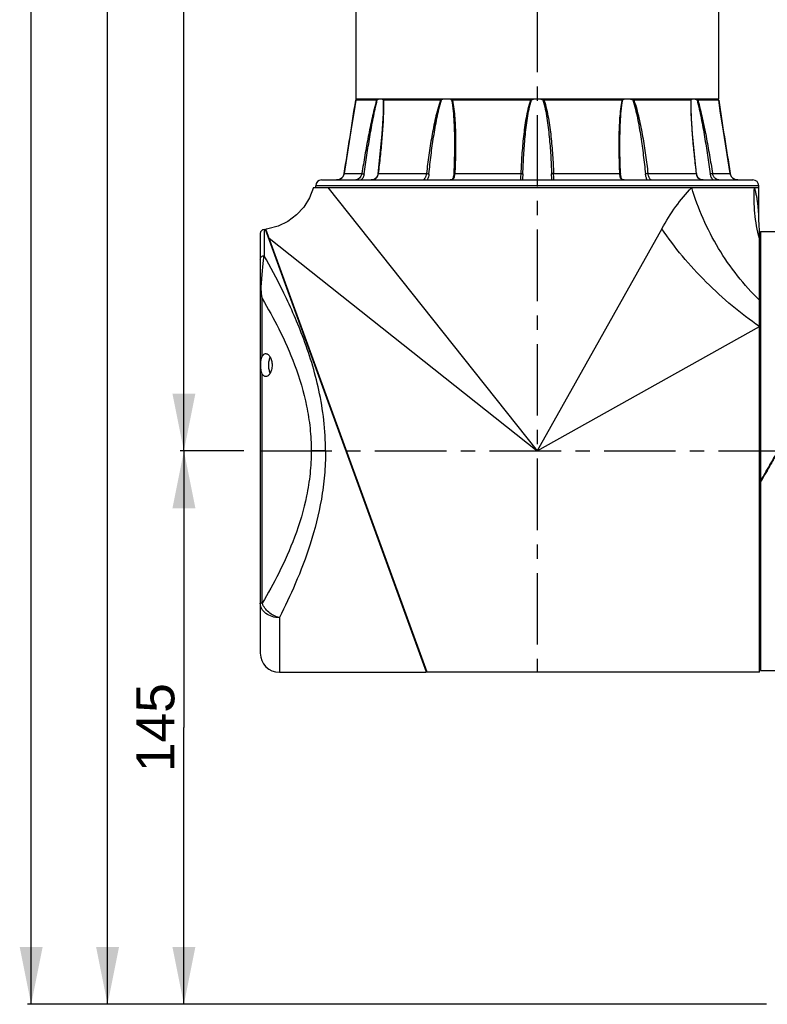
# Model space of a CAD drawing. Header units: millimetres. Extents: x 12 to 2508, y 25 to 1770.
# Tile 3 of 53: x 1320 to 1515, y 491 to 749. Entities that reach past the tile are written whole.
import ezdxf

# ---------------------------------------------------------------- set-up
doc = ezdxf.new("R2010")
doc.units = ezdxf.units.MM
doc.linetypes.add('CENTER', pattern=[0.6, 0.375, -0.075, 0.075, -0.075])
for name, color, linetype in [('ARM1_ABL4', 7, 'Continuous'), ('ARM1_PIPE_PBL5', 7, 'Continuous'), ('COVER_M_PBL14', 7, 'Continuous'), ('COVER_M_PBL28', 7, 'Continuous'), ('FLANGE_ARM1_PBL33', 7, 'Continuous'), ('FLANGE_E_PBL3', 7, 'Continuous'), ('HOLDER_M_PBL27', 7, 'Continuous'), ('MODULE_M_ABL1', 7, 'Continuous'), ('MODULE_M_ABL13', 7, 'Continuous'), ('new_view_6_VBL0', 7, 'Continuous'), ('RING_M_PBL29', 7, 'Continuous')]:
    doc.layers.add(name, color=color, linetype=linetype)
doc.styles.get("Standard").update_dxf_attribs({"font": 'arial.ttf'})
doc.dimstyles.new('DIMSTYLE_4', dxfattribs={"dimtxt": 10, "dimasz": 15, "dimexe": 1, "dimexo": 0.5, "dimgap": 2.5, "dimtad": 1, "dimdsep": 46, "dimtxsty": 'Standard', "dimblk": '_FILLED', "dimblk1": '_FILLED', "dimblk2": '_FILLED', "dimcen": 0.09, "dimclrt": 134, "dimazin": 2, "dimtp": 0.5, "dimtm": 0.5, "dimtfac": 1, "dimtofl": 0, "dimtmove": 0, "dimatfit": 3, "dimldrblk": '_FILLED', "dimfxl": 1, "dimtolj": 1, "dimarcsym": 0})
doc.dimstyles.new('DIMSTYLE_5', dxfattribs={"dimtxt": 10, "dimasz": 15, "dimexe": 1, "dimexo": 0.5, "dimgap": 2.5, "dimtad": 1, "dimdsep": 46, "dimtxsty": 'Standard', "dimblk": '_FILLED', "dimblk1": '_FILLED', "dimblk2": '_FILLED', "dimcen": 0.09, "dimclrt": 134, "dimazin": 2, "dimtp": 0.8, "dimtm": 0.8, "dimtfac": 1, "dimtofl": 0, "dimtmove": 0, "dimatfit": 3, "dimldrblk": '_FILLED', "dimfxl": 1, "dimtolj": 1, "dimarcsym": 0})
doc.dimstyles.new('DIMSTYLE_6', dxfattribs={"dimtxt": 10, "dimasz": 15, "dimexe": 1, "dimexo": 0.5, "dimgap": 2.5, "dimtad": 1, "dimdec": 0, "dimdsep": 46, "dimtxsty": 'Standard', "dimblk": '_FILLED', "dimblk1": '_FILLED', "dimblk2": '_FILLED', "dimcen": 0.09, "dimclrt": 134, "dimazin": 2, "dimtp": 0.8, "dimtm": 0.8, "dimtfac": 1, "dimtdec": 0, "dimtofl": 0, "dimtmove": 0, "dimatfit": 3, "dimldrblk": '_FILLED', "dimfxl": 1, "dimtolj": 1, "dimarcsym": 0})

# ---------------------------------------------------------------- blocks, each defined once
blk = doc.blocks.new('_FILLED')
at = {"color": 0, "linetype": 'ByBlock'}
blk.add_solid([(0, 0), (-1, 0.2), (-1, -0.2)], dxfattribs=at)
blk = doc.blocks.new('*D11')
at = {"color": 134, "transparency": 16777216}
for p, q in [((58.33, 967.33), (47.33, 967.33)), ((48.33, 967.33), (48.33, 894.83)), ((48.33, 822.33), (48.33, 894.83)), ((200.83, 822.33), (47.33, 822.33))]:
    blk.add_line(p, q, dxfattribs=at)
at = {"color": 134, "transparency": 16777216, "xscale": 15, "yscale": 15, "zscale": 15}
for p, rotation in [((48.33, 967.33), 90), ((48.33, 822.33), 270)]:
    blk.add_blockref('_FILLED', p, dxfattribs=dict(at, rotation=rotation))
at = {"color": 134, "transparency": 16777216, "insert": (35.83, 894.83), "char_height": 10, "width": 23, "attachment_point": 2, "rotation": 90, "line_spacing_factor": 0.9}
blk.add_mtext('145', dxfattribs=at)
blk = doc.blocks.new('*D12')
at = {"color": 134, "transparency": 16777216}
for p, q in [((61.99, 1387.33), (47.33, 1387.33)), ((48.33, 1387.33), (48.33, 1177.33)), ((48.33, 967.33), (48.33, 1177.33)), ((64.01, 967.33), (47.33, 967.33))]:
    blk.add_line(p, q, dxfattribs=at)
at = {"color": 134, "transparency": 16777216, "xscale": 15, "yscale": 15, "zscale": 15}
for p, rotation in [((48.33, 1387.33), 90), ((48.33, 967.33), 270)]:
    blk.add_blockref('_FILLED', p, dxfattribs=dict(at, rotation=rotation))
at = {"color": 134, "transparency": 16777216, "insert": (35.83, 1177.33), "char_height": 10, "width": 23, "attachment_point": 2, "rotation": 90, "line_spacing_factor": 0.9}
blk.add_mtext('420', dxfattribs=at)
blk = doc.blocks.new('HOLDER_M_PBL27', base_point=(134.41, 972.83))
at = {"layer": 'HOLDER_M_PBL27', "color": 7}
for p, q in [((82.29, 1036.33), (198.83, 1036.33)), ((198.83, 1029.59), (198.83, 1036.33)), ((112.03, 909.33), (69.79, 1025.46)), ((199.03, 909.33), (199.03, 1025.3)), ((199.03, 909.33), (112.03, 909.33))]:
    blk.add_line(p, q, dxfattribs=at)
at = {"layer": 'HOLDER_M_PBL27', "color": 2}
for p, q in [((86.01, 1036.33), (140.83, 967.33)), ((173.45, 1025.53), (140.83, 967.33)), ((70.65, 1023.09), (140.83, 967.33)), ((140.83, 967.33), (199.03, 999.94))]:
    blk.add_line(p, q, dxfattribs=at)
at = {"layer": 'HOLDER_M_PBL27', "color": 7}
for points in [[(82.29, 1036.33), (81.25, 1033.63), (79.76, 1031.24), (77.85, 1029.16), (75.58, 1027.48), (73.03, 1026.26), (70.3, 1025.53), (69.79, 1025.46)], [(199.03, 1025.3), (198.95, 1026.34), (198.86, 1028.14), (198.83, 1029.59)]]:
    blk.add_lwpolyline(points, dxfattribs=at)
at = {"layer": 'HOLDER_M_PBL27', "color": 2}
for points, knots in [([(173.45, 1025.53), (174.57, 1027.54), (176.95, 1031.32), (179.78, 1034.79), (181.29, 1036.33)], [0, 0, 0, 0, 0.516736, 1, 1, 1, 1]), ([(199.03, 1006.84), (196.99, 1008.82), (193.12, 1013.13), (188.16, 1020.32), (184.12, 1028.09), (182.11, 1033.56), (181.29, 1036.33)], [0, 0, 0, 0, 0.245843, 0.498068, 0.751282, 1, 1, 1, 1]), ([(199.03, 1023.02), (198.45, 1025.17), (197.65, 1029.59), (197.58, 1034.09), (197.73, 1036.33)], [0, 0, 0, 0, 0.497821, 1, 1, 1, 1]), ([(198.83, 1029.59), (198.84, 1029.48), (198.8, 1030.04), (198.78, 1030.27), (198.74, 1030.89), (198.66, 1031.62), (198.54, 1032.59), (198.4, 1033.55), (198.21, 1034.5), (198, 1035.43), (197.83, 1036.03), (197.73, 1036.33)], [0, 0, 0, 0, 0.049913, 0.10148, 0.162084, 0.296846, 0.43899, 0.582607, 0.724883, 0.864317, 1, 1, 1, 1]), ([(199.03, 999.94), (196.57, 1001.62), (191.74, 1005.31), (184.99, 1011.49), (178.81, 1018.24), (175.13, 1023.07), (173.45, 1025.53)], [0, 0, 0, 0, 0.245728, 0.499996, 0.754267, 1, 1, 1, 1])]:
    blk.add_open_spline(points, degree=3, knots=knots, dxfattribs=at)
blk = doc.blocks.new('COVER_M_PBL28', base_point=(90.08, 967.33))
at = {"layer": 'COVER_M_PBL28', "color": 7}
for p, q in [((68.33, 1024.33), (68.33, 914.33)), ((69.33, 1025.33), (69.73, 1025.33)), ((111.83, 909.32), (69.73, 1025.33)), ((70.49, 1023.23), (70.6, 1023.23)), ((111.07, 911.43), (111.27, 911.43)), ((73.33, 909.33), (111.83, 909.33))]:
    blk.add_line(p, q, dxfattribs=at)
at = {"layer": 'COVER_M_PBL28', "color": 2}
for p, q in [((69.33, 1025.33), (69.33, 1018.48)), ((68.83, 992.13), (68.83, 1007.24)), ((68.83, 927.42), (68.83, 987.52)), ((85.41, 967.33), (81.66, 967.33)), ((68.83, 927.42), (68.33, 927.41)), ((73.33, 923.65), (73.33, 909.33))]:
    blk.add_line(p, q, dxfattribs=at)
at = {"layer": 'COVER_M_PBL28', "color": 7}
for centre, radius, start, end in [((69.33, 1024.33), 1, 90, 180), ((73.33, 914.33), 5, 180, 270)]:
    blk.add_arc(centre, radius, start, end, dxfattribs=at)
at = {"layer": 'COVER_M_PBL28', "color": 2}
for points, knots in [([(68.33, 1017.6), (68.33, 1017.72), (68.39, 1017.95), (68.61, 1018.25), (68.95, 1018.44), (69.2, 1018.48), (69.33, 1018.48)], [0, 0, 0, 0, 0.235369, 0.479473, 0.735601, 1, 1, 1, 1]), ([(68.61, 1010.95), (68.65, 1011.73), (68.78, 1013.18), (68.96, 1015.21), (69.14, 1016.94), (69.27, 1018), (69.33, 1018.48)], [0, 0, 0, 0, 0.30997, 0.577162, 0.806335, 1, 1, 1, 1]), ([(85.41, 967.33), (85.41, 970.02), (85.1, 975.37), (83.41, 985.56), (79.84, 997.04), (74.64, 1008.66), (71, 1015.51), (69.33, 1018.48)], [0, 0, 0, 0, 0.149252, 0.295722, 0.571078, 0.811223, 1, 1, 1, 1]), ([(68.33, 1010.6), (68.33, 1010.67), (68.4, 1010.82), (68.53, 1010.91), (68.61, 1010.95)], [0, 0, 0, 0, 0.43644, 1, 1, 1, 1]), ([(68.33, 1010.6), (68.33, 1010.32), (68.38, 1009.19), (68.6, 1008.07), (68.83, 1007.24)], [0, 0, 0, 0, 0.242082, 1, 1, 1, 1]), ([(68.83, 1007.24), (68.78, 1007.55), (68.66, 1008.33), (68.56, 1009.57), (68.58, 1010.49), (68.61, 1010.95)], [0, 0, 0, 0, 0.254834, 0.631275, 1, 1, 1, 1]), ([(68.83, 1007.24), (70.36, 1004.65), (73.46, 999.01), (77.62, 989.69), (80.26, 980.89), (81.45, 973.27), (81.66, 969.32), (81.66, 967.33)], [0, 0, 0, 0, 0.212526, 0.455172, 0.72059, 0.859335, 1, 1, 1, 1]), ([(81.66, 967.33), (81.66, 965.34), (81.45, 961.39), (80.26, 953.77), (77.62, 944.97), (73.46, 935.65), (70.36, 930), (68.83, 927.42)], [0, 0, 0, 0, 0.140667, 0.279412, 0.544829, 0.787476, 1, 1, 1, 1]), ([(85.41, 967.33), (85.41, 965.2), (85.22, 960.97), (84.14, 952.76), (81.71, 943.17), (77.78, 932.87), (74.8, 926.56), (73.33, 923.65)], [0, 0, 0, 0, 0.139554, 0.277466, 0.542579, 0.786227, 1, 1, 1, 1]), ([(73.33, 923.65), (72.69, 923.65), (71.43, 923.83), (69.78, 924.63), (68.8, 925.69), (68.4, 926.67), (68.33, 927.17), (68.33, 927.41)], [0, 0, 0, 0, 0.281225, 0.544973, 0.78193, 0.892456, 1, 1, 1, 1]), ([(73.33, 923.65), (72.82, 923.77), (71.82, 924.15), (70.13, 925.25), (69.14, 926.5), (68.83, 927.42)], [0, 0, 0, 0, 0.259987, 0.52216, 1, 1, 1, 1])]:
    blk.add_open_spline(points, degree=3, knots=knots, dxfattribs=at)
at = {"layer": 'COVER_M_PBL28', "color": 7}
for points, knots in [([(68.83, 987.52), (68.75, 987.67), (68.62, 988), (68.48, 988.78), (68.44, 989.83), (68.48, 990.88), (68.62, 991.66), (68.75, 991.99), (68.83, 992.13)], [0, 0, 0, 0, 0.105215, 0.226096, 0.499969, 0.773857, 0.894768, 1, 1, 1, 1]), ([(68.83, 992.13), (68.89, 992.24), (69.03, 992.43), (69.26, 992.66), (69.52, 992.8), (69.7, 992.83), (69.79, 992.83)], [0, 0, 0, 0, 0.299184, 0.558253, 0.786827, 1, 1, 1, 1]), ([(69.79, 992.83), (69.89, 992.83), (70.1, 992.79), (70.39, 992.62), (70.66, 992.36), (71.01, 991.85), (71.33, 990.99), (71.46, 989.83), (71.33, 988.66), (71.01, 987.81), (70.66, 987.3), (70.39, 987.03), (70.1, 986.87), (69.89, 986.83), (69.79, 986.83)], [0, 0, 0, 0, 0.039804, 0.0838, 0.13441, 0.19302, 0.334575, 0.500109, 0.665568, 0.807031, 0.865612, 0.916206, 0.960196, 1, 1, 1, 1]), ([(70.94, 987.74), (70.8, 988.04), (70.6, 988.73), (70.5, 989.82), (70.59, 990.92), (70.8, 991.61), (70.94, 991.91)], [0, 0, 0, 0, 0.231789, 0.499699, 0.767761, 1, 1, 1, 1]), ([(69.79, 986.83), (69.7, 986.83), (69.52, 986.86), (69.26, 987), (69.03, 987.22), (68.89, 987.42), (68.83, 987.52)], [0, 0, 0, 0, 0.213173, 0.441748, 0.700817, 1, 1, 1, 1])]:
    blk.add_open_spline(points, degree=3, knots=knots, dxfattribs=at)
blk = doc.blocks.new('*D14')
at = {"color": 134, "transparency": 16777216}
for p, q in [((355.63, 1722.33), (7.33, 1722.33)), ((8.33, 1722.33), (8.33, 1272.33)), ((8.33, 822.33), (8.33, 1272.33)), ((200.83, 822.33), (7.33, 822.33))]:
    blk.add_line(p, q, dxfattribs=at)
at = {"color": 134, "transparency": 16777216, "xscale": 15, "yscale": 15, "zscale": 15}
for p, rotation in [((8.33, 1722.33), 90), ((8.33, 822.33), 270)]:
    blk.add_blockref('_FILLED', p, dxfattribs=dict(at, rotation=rotation))
at = {"color": 134, "transparency": 16777216, "insert": (-4.17, 1272.33), "char_height": 10, "width": 23, "attachment_point": 2, "rotation": 90, "line_spacing_factor": 0.9}
blk.add_mtext('900', dxfattribs=at)
blk = doc.blocks.new('ARM1_PIPE_PBL5', base_point=(172.082, 1407.178))
at = {"layer": 'ARM1_PIPE_PBL5', "color": 7}
for p, q in [((93.332, 1295.128), (93.332, 1059.528)), ((188.332, 1295.128), (188.332, 1059.528)), ((188.332, 1059.528), (93.332, 1059.528))]:
    blk.add_line(p, q, dxfattribs=at)
blk = doc.blocks.new('FLANGE_ARM1_PBL33', base_point=(140.83, 1047.45))
at = {"layer": 'FLANGE_ARM1_PBL33', "color": 7}
for p, q in [((93.32, 1059.23), (93.32, 1059.23)), ((98.79, 1059.23), (93.32, 1059.23)), ((93.37, 1059.29), (93.49, 1059.39)), ((93.49, 1059.39), (93.64, 1059.53)), ((115.53, 1059.23), (100.57, 1059.23)), ((139.05, 1059.23), (118.62, 1059.23)), ((163.05, 1059.23), (142.61, 1059.23)), ((181.09, 1059.23), (166.13, 1059.23)), ((188.35, 1059.23), (182.87, 1059.23)), ((188.03, 1059.53), (188.18, 1059.39)), ((188.18, 1059.39), (188.29, 1059.29)), ((188.35, 1059.23), (188.35, 1059.23)), ((100.51, 1057.78), (100.51, 1057.78)), ((181.15, 1057.78), (181.15, 1057.78)), ((191.38, 1040), (189.6, 1051.15)), ((119.18, 1047.55), (119.18, 1047.55)), ((162.48, 1047.55), (162.48, 1047.55)), ((90.29, 1040), (90.21, 1039.67)), ((84.33, 1038.33), (197.33, 1038.33)), ((88.29, 1038.33), (88.31, 1038.33)), ((90.21, 1039.67), (89.94, 1039.16)), ((136.98, 1038.34), (136.98, 1038.34)), ((144.68, 1038.33), (144.68, 1038.34)), ((191.72, 1039.17), (191.46, 1039.69)), ((191.72, 1039.16), (191.72, 1039.17)), ((82.83, 1036.33), (82.83, 1036.83)), ((86.01, 1036.33), (198.83, 1036.33)), ((198.83, 1036.33), (198.83, 1036.83))]:
    blk.add_line(p, q, dxfattribs=at)
at = {"layer": 'FLANGE_ARM1_PBL33', "color": 2}
for p, q in [((100.49, 1059.29), (100.51, 1057.78)), ((181.15, 1057.78), (181.18, 1059.29)), ((90.29, 1040), (94.92, 1040)), ((90.29, 1040), (90.29, 1040)), ((99.2, 1040), (111.85, 1040)), ((119.27, 1040), (136.55, 1040)), ((145.12, 1040), (162.39, 1040)), ((169.82, 1040), (182.46, 1040)), ((186.75, 1040), (191.37, 1040)), ((191.37, 1040), (191.38, 1040)), ((198.83, 1036.83), (82.83, 1036.83))]:
    blk.add_line(p, q, dxfattribs=at)
at = {"layer": 'FLANGE_ARM1_PBL33', "color": 7}
for points in [[(93.32, 1059.23), (92.89, 1056.46), (92.07, 1051.18), (90.29, 1040)], [(189.6, 1051.14), (188.78, 1056.43), (188.35, 1059.23)], [(100.51, 1057.77), (100.48, 1055.72), (100.17, 1050.41), (99.11, 1039.98)], [(182.55, 1039.98), (181.49, 1050.4), (181.19, 1055.72), (181.15, 1057.78)], [(119.18, 1047.55), (119.17, 1045.99), (119.11, 1042.92), (118.98, 1039.95)], [(162.68, 1039.95), (162.56, 1042.9), (162.49, 1045.98), (162.48, 1047.55)], [(90.29, 1040), (90.21, 1039.69), (89.95, 1039.17), (89.56, 1038.76), (89.1, 1038.49), (88.6, 1038.35), (88.31, 1038.33)], [(99.11, 1039.98), (99.06, 1039.69), (98.87, 1039.17), (98.56, 1038.76), (98.15, 1038.48), (97.67, 1038.35), (97.36, 1038.33)], [(118.98, 1039.95), (118.96, 1039.61), (118.87, 1039.08), (118.74, 1038.71), (118.55, 1038.46), (118.27, 1038.34), (118.08, 1038.33)], [(163.58, 1038.33), (163.41, 1038.34), (163.12, 1038.46), (162.93, 1038.7), (162.8, 1039.06), (162.71, 1039.59), (162.68, 1039.95)], [(184.3, 1038.33), (184.02, 1038.35), (183.53, 1038.47), (183.12, 1038.74), (182.8, 1039.15), (182.61, 1039.67), (182.55, 1039.98)], [(193.35, 1038.33), (193.09, 1038.35), (192.58, 1038.48), (192.12, 1038.74), (191.73, 1039.15), (191.46, 1039.67), (191.38, 1040)]]:
    blk.add_lwpolyline(points, dxfattribs=at)
at = {"layer": 'FLANGE_ARM1_PBL33', "color": 2}
for centre, radius, start, end in [((-1803.54, 1347.93), 1918.7, 350.76492, 351.34623), ((52.69, 1057.79), 47.91, 359.9822, 0.1009), ((228.98, 1057.79), 47.91, 179.8995, 180.0177), ((2085.21, 1347.93), 1918.7, 188.65377, 189.23508), ((96.57, 1040.32), 2.65, 352.2972, 353.1995), ((185.09, 1040.32), 2.65, 186.8005, 187.7047), ((97.51, 1040.07), 1.72, 290.2835, 293.4277)]:
    blk.add_arc(centre, radius, start, end, dxfattribs=at)
at = {"layer": 'FLANGE_ARM1_PBL33', "color": 7}
for centre, radius, start, end in [((140.83, 1055.41), 4.16, 98.1532, 111.3096), ((140.84, 1055.42), 4.15, 68.6703, 81.8669), ((84.33, 1036.83), 1.5, 90, 180), ((197.33, 1036.83), 1.5, 0, 90)]:
    blk.add_arc(centre, radius, start, end, dxfattribs=at)
for points, knots in [([(93.37, 1059.29), (93.36, 1059.27), (93.34, 1059.26), (93.32, 1059.24), (93.32, 1059.23), (93.32, 1059.23)], [0, 0, 0, 0, 0.697766, 0.908534, 1, 1, 1, 1]), ([(98.79, 1059.23), (98.82, 1059.23), (98.88, 1059.25), (98.94, 1059.27), (98.97, 1059.29)], [0, 0, 0, 0, 0.433395, 1, 1, 1, 1]), ([(99.66, 1059.53), (99.61, 1059.52), (99.37, 1059.45), (99.14, 1059.36), (98.97, 1059.29)], [0, 0, 0, 0, 0.225245, 1, 1, 1, 1]), ([(100.49, 1059.29), (100.47, 1059.34), (100.41, 1059.44), (100.31, 1059.51), (100.26, 1059.53)], [0, 0, 0, 0, 0.490608, 1, 1, 1, 1]), ([(100.49, 1059.29), (100.49, 1059.27), (100.51, 1059.24), (100.55, 1059.23), (100.57, 1059.23)], [0, 0, 0, 0, 0.444796, 1, 1, 1, 1]), ([(115.53, 1059.23), (115.55, 1059.23), (115.64, 1059.24), (115.72, 1059.26), (115.79, 1059.29)], [0, 0, 0, 0, 0.233935, 1, 1, 1, 1]), ([(116.72, 1059.53), (116.64, 1059.52), (116.33, 1059.46), (116.02, 1059.37), (115.79, 1059.29)], [0, 0, 0, 0, 0.243825, 1, 1, 1, 1]), ([(118.42, 1059.29), (118.37, 1059.31), (118.16, 1059.43), (117.93, 1059.5), (117.75, 1059.53)], [0, 0, 0, 0, 0.234267, 1, 1, 1, 1]), ([(118.42, 1059.29), (118.43, 1059.28), (118.49, 1059.25), (118.56, 1059.23), (118.62, 1059.23)], [0, 0, 0, 0, 0.22419, 1, 1, 1, 1]), ([(139.05, 1059.23), (139.08, 1059.23), (139.16, 1059.24), (139.25, 1059.26), (139.31, 1059.29)], [0, 0, 0, 0, 0.256999, 1, 1, 1, 1]), ([(142.35, 1059.29), (142.37, 1059.28), (142.45, 1059.25), (142.54, 1059.23), (142.61, 1059.23)], [0, 0, 0, 0, 0.242297, 1, 1, 1, 1]), ([(163.05, 1059.23), (163.07, 1059.23), (163.14, 1059.24), (163.21, 1059.26), (163.25, 1059.29)], [0, 0, 0, 0, 0.281313, 1, 1, 1, 1]), ([(163.92, 1059.53), (163.85, 1059.52), (163.62, 1059.47), (163.4, 1059.37), (163.25, 1059.29)], [0, 0, 0, 0, 0.267606, 1, 1, 1, 1]), ([(165.88, 1059.29), (165.8, 1059.31), (165.5, 1059.42), (165.18, 1059.49), (164.95, 1059.53)], [0, 0, 0, 0, 0.255332, 1, 1, 1, 1]), ([(165.88, 1059.29), (165.9, 1059.28), (165.98, 1059.25), (166.07, 1059.23), (166.13, 1059.23)], [0, 0, 0, 0, 0.26227, 1, 1, 1, 1]), ([(181.09, 1059.23), (181.11, 1059.23), (181.15, 1059.24), (181.17, 1059.27), (181.18, 1059.29)], [0, 0, 0, 0, 0.555205, 1, 1, 1, 1]), ([(181.41, 1059.53), (181.35, 1059.51), (181.25, 1059.44), (181.19, 1059.34), (181.18, 1059.29)], [0, 0, 0, 0, 0.509392, 1, 1, 1, 1]), ([(182.69, 1059.29), (182.63, 1059.31), (182.41, 1059.41), (182.18, 1059.49), (182, 1059.53)], [0, 0, 0, 0, 0.273436, 1, 1, 1, 1]), ([(182.69, 1059.29), (182.73, 1059.27), (182.78, 1059.25), (182.84, 1059.23), (182.87, 1059.23)], [0, 0, 0, 0, 0.5666, 1, 1, 1, 1]), ([(188.35, 1059.23), (188.35, 1059.23), (188.34, 1059.24), (188.32, 1059.26), (188.31, 1059.27), (188.29, 1059.29)], [0, 0, 0, 0, 0.091486, 0.302251, 1, 1, 1, 1])]:
    blk.add_open_spline(points, degree=3, knots=knots, dxfattribs=at)
at = {"layer": 'FLANGE_ARM1_PBL33', "color": 2}
for points, knots in [([(98.79, 1059.23), (98.56, 1058.46), (98.14, 1056.89), (97.4, 1053.71), (96.59, 1049.69), (95.71, 1044.86), (95.18, 1041.62), (94.92, 1040)], [0, 0, 0, 0, 0.123698, 0.248456, 0.498852, 0.749497, 1, 1, 1, 1]), ([(95.51, 1039.92), (95.74, 1041.55), (96.22, 1044.8), (97, 1049.66), (97.72, 1053.7), (98.38, 1056.91), (98.76, 1058.5), (98.97, 1059.29)], [0, 0, 0, 0, 0.250389, 0.500899, 0.75119, 0.876073, 1, 1, 1, 1]), ([(100.57, 1059.23), (100.58, 1059.12), (100.59, 1058.67), (100.6, 1058.21), (100.6, 1057.87)], [0, 0, 0, 0, 0.247906, 1, 1, 1, 1]), ([(115.53, 1059.23), (115.24, 1058.47), (114.76, 1056.9), (114.17, 1054.51), (113.66, 1052.11), (113.07, 1048.89), (112.44, 1044.86), (112.03, 1041.62), (111.85, 1040)], [0, 0, 0, 0, 0.125369, 0.250705, 0.37592, 0.501001, 0.750761, 1, 1, 1, 1]), ([(112.5, 1039.92), (112.66, 1041.55), (113.02, 1044.8), (113.58, 1048.86), (114.11, 1052.09), (114.56, 1054.51), (115.09, 1056.92), (115.52, 1058.51), (115.79, 1059.29)], [0, 0, 0, 0, 0.24938, 0.499173, 0.624229, 0.749369, 0.874696, 1, 1, 1, 1]), ([(118.42, 1059.29), (118.61, 1058.33), (118.85, 1056.39), (119.06, 1053.46), (119.16, 1050.51), (119.18, 1048.54), (119.18, 1047.55)], [0, 0, 0, 0, 0.247997, 0.49792, 0.748658, 1, 1, 1, 1]), ([(118.62, 1059.23), (118.79, 1058.46), (119.03, 1056.89), (119.26, 1054.5), (119.39, 1052.1), (119.48, 1048.88), (119.47, 1044.85), (119.35, 1041.62), (119.27, 1040)], [0, 0, 0, 0, 0.123153, 0.247383, 0.372168, 0.497311, 0.748307, 1, 1, 1, 1]), ([(139.05, 1059.23), (138.79, 1058.47), (138.37, 1056.9), (137.9, 1054.51), (137.52, 1052.11), (137.13, 1048.89), (136.77, 1044.86), (136.6, 1041.62), (136.55, 1040)], [0, 0, 0, 0, 0.125134, 0.250221, 0.375268, 0.50028, 0.750196, 1, 1, 1, 1]), ([(137.07, 1039.92), (137.13, 1041.55), (137.28, 1044.8), (137.59, 1048.86), (137.94, 1052.09), (138.27, 1054.51), (138.69, 1056.92), (139.07, 1058.51), (139.31, 1059.29)], [0, 0, 0, 0, 0.249833, 0.499757, 0.62476, 0.749766, 0.874892, 1, 1, 1, 1]), ([(142.35, 1059.29), (142.59, 1058.51), (142.97, 1056.92), (143.39, 1054.51), (143.72, 1052.09), (144.07, 1048.86), (144.39, 1044.8), (144.54, 1041.55), (144.59, 1039.92)], [0, 0, 0, 0, 0.125108, 0.250235, 0.375241, 0.500244, 0.750168, 1, 1, 1, 1]), ([(142.61, 1059.23), (142.88, 1058.47), (143.3, 1056.9), (143.77, 1054.51), (144.14, 1052.11), (144.54, 1048.89), (144.89, 1044.86), (145.06, 1041.62), (145.12, 1040)], [0, 0, 0, 0, 0.125134, 0.250221, 0.375268, 0.50028, 0.750196, 1, 1, 1, 1]), ([(163.05, 1059.23), (162.87, 1058.46), (162.63, 1056.89), (162.41, 1054.5), (162.27, 1052.1), (162.18, 1048.88), (162.2, 1044.85), (162.31, 1041.62), (162.39, 1040)], [0, 0, 0, 0, 0.123153, 0.247383, 0.372168, 0.497311, 0.748307, 1, 1, 1, 1]), ([(162.48, 1047.55), (162.48, 1048.54), (162.5, 1050.51), (162.61, 1053.46), (162.81, 1056.39), (163.05, 1058.33), (163.25, 1059.29)], [0, 0, 0, 0, 0.251342, 0.50208, 0.752003, 1, 1, 1, 1]), ([(165.88, 1059.29), (166.14, 1058.51), (166.58, 1056.92), (167.1, 1054.51), (167.56, 1052.09), (168.09, 1048.86), (168.64, 1044.8), (169, 1041.55), (169.17, 1039.92)], [0, 0, 0, 0, 0.125304, 0.250632, 0.375771, 0.500827, 0.75062, 1, 1, 1, 1]), ([(166.13, 1059.23), (166.42, 1058.47), (166.9, 1056.9), (167.49, 1054.51), (168, 1052.11), (168.6, 1048.89), (169.23, 1044.86), (169.63, 1041.62), (169.82, 1040)], [0, 0, 0, 0, 0.125369, 0.250705, 0.375919, 0.501001, 0.750761, 1, 1, 1, 1]), ([(181.09, 1059.23), (181.09, 1059.12), (181.07, 1058.67), (181.07, 1058.21), (181.06, 1057.87)], [0, 0, 0, 0, 0.247907, 1, 1, 1, 1]), ([(182.69, 1059.29), (182.91, 1058.5), (183.28, 1056.91), (183.94, 1053.7), (184.67, 1049.66), (185.44, 1044.8), (185.92, 1041.55), (186.15, 1039.92)], [0, 0, 0, 0, 0.123927, 0.24881, 0.499101, 0.749611, 1, 1, 1, 1]), ([(182.87, 1059.23), (183.11, 1058.46), (183.52, 1056.89), (184.26, 1053.71), (185.08, 1049.69), (185.95, 1044.86), (186.49, 1041.62), (186.75, 1040)], [0, 0, 0, 0, 0.123698, 0.248456, 0.498852, 0.749497, 1, 1, 1, 1]), ([(100.6, 1057.77), (100.6, 1056.31), (100.48, 1053.36), (100.16, 1048.93), (99.73, 1044.47), (99.39, 1041.49), (99.2, 1040)], [0, 0, 0, 0, 0.246487, 0.496314, 0.74768, 1, 1, 1, 1]), ([(181.06, 1057.77), (181.07, 1056.31), (181.19, 1053.36), (181.51, 1048.93), (181.94, 1044.47), (182.28, 1041.49), (182.46, 1040)], [0, 0, 0, 0, 0.246487, 0.496314, 0.74768, 1, 1, 1, 1]), ([(88.31, 1038.33), (88.54, 1038.33), (89, 1038.41), (89.62, 1038.75), (90.09, 1039.31), (90.25, 1039.77), (90.29, 1040)], [0, 0, 0, 0, 0.240309, 0.492906, 0.746498, 1, 1, 1, 1]), ([(94.92, 1040), (94.88, 1039.77), (94.72, 1039.31), (94.31, 1038.77), (93.82, 1038.43), (93.46, 1038.33), (93.3, 1038.33)], [0, 0, 0, 0, 0.286991, 0.564076, 0.809799, 1, 1, 1, 1]), ([(95.51, 1039.92), (95.47, 1039.61), (95.29, 1039.02), (94.93, 1038.52), (94.71, 1038.31)], [0, 0, 0, 0, 0.508956, 1, 1, 1, 1]), ([(94.92, 1040), (95, 1040), (95.2, 1039.97), (95.4, 1039.94), (95.51, 1039.92)], [0, 0, 0, 0, 0.416552, 1, 1, 1, 1]), ([(98.19, 1038.49), (98.33, 1038.55), (98.6, 1038.71), (99.01, 1039.18), (99.16, 1039.65), (99.2, 1039.96)], [0, 0, 0, 0, 0.24782, 0.492856, 1, 1, 1, 1]), ([(99.2, 1040), (99.18, 1040), (99.16, 1040), (99.11, 1039.99), (99.11, 1039.98)], [0, 0, 0, 0, 0.706367, 1, 1, 1, 1]), ([(111.85, 1040), (111.82, 1039.77), (111.74, 1039.44), (111.57, 1039.04), (111.43, 1038.79), (111.3, 1038.59), (111.19, 1038.45), (111.11, 1038.37), (111.06, 1038.34), (111.05, 1038.33), (111.04, 1038.33)], [0, 0, 0, 0, 0.365961, 0.534601, 0.68613, 0.813636, 0.910366, 0.972281, 0.990112, 1, 1, 1, 1]), ([(111.85, 1040), (111.96, 1040), (112.18, 1039.98), (112.4, 1039.95), (112.5, 1039.92)], [0, 0, 0, 0, 0.518741, 1, 1, 1, 1]), ([(112.5, 1039.92), (112.48, 1039.77), (112.39, 1039.21), (112.19, 1038.66), (111.98, 1038.31)], [0, 0, 0, 0, 0.271527, 1, 1, 1, 1]), ([(118.33, 1038.35), (118.48, 1038.37), (118.79, 1038.48), (119.1, 1038.89), (119.23, 1039.42), (119.26, 1039.8), (119.27, 1040)], [0, 0, 0, 0, 0.225201, 0.448079, 0.705623, 1, 1, 1, 1]), ([(119.27, 1040), (119.23, 1040), (119.16, 1040), (119.07, 1039.99), (119.02, 1039.97), (118.98, 1039.96), (118.98, 1039.95)], [0, 0, 0, 0, 0.391358, 0.699253, 0.902159, 1, 1, 1, 1]), ([(136.55, 1040), (136.54, 1039.78), (136.51, 1039.45), (136.47, 1039.05), (136.45, 1038.8), (136.46, 1038.59), (136.51, 1038.44), (136.62, 1038.34), (136.72, 1038.33), (136.76, 1038.33)], [0, 0, 0, 0, 0.366465, 0.526327, 0.662883, 0.771934, 0.854491, 0.923557, 1, 1, 1, 1]), ([(136.55, 1040), (136.6, 1040), (136.72, 1040), (136.87, 1039.98), (136.99, 1039.96), (137.06, 1039.94), (137.07, 1039.92)], [0, 0, 0, 0, 0.329984, 0.629222, 0.861216, 1, 1, 1, 1]), ([(137.07, 1039.92), (137.07, 1039.63), (137.03, 1039.1), (136.98, 1038.58), (136.98, 1038.34)], [0, 0, 0, 0, 0.548263, 1, 1, 1, 1]), ([(145.12, 1040), (145.06, 1040), (144.95, 1040), (144.79, 1039.98), (144.68, 1039.96), (144.61, 1039.94), (144.59, 1039.92)], [0, 0, 0, 0, 0.329992, 0.629232, 0.861223, 1, 1, 1, 1]), ([(144.68, 1038.34), (144.68, 1038.58), (144.63, 1039.1), (144.6, 1039.63), (144.59, 1039.92)], [0, 0, 0, 0, 0.451499, 1, 1, 1, 1]), ([(144.9, 1038.33), (144.95, 1038.33), (145.04, 1038.34), (145.15, 1038.44), (145.2, 1038.59), (145.21, 1038.8), (145.2, 1039.05), (145.16, 1039.45), (145.13, 1039.78), (145.12, 1040)], [0, 0, 0, 0, 0.076443, 0.14551, 0.22807, 0.337125, 0.47369, 0.633553, 1, 1, 1, 1]), ([(162.39, 1040), (162.43, 1040), (162.5, 1040), (162.59, 1039.99), (162.65, 1039.97), (162.68, 1039.96), (162.68, 1039.95)], [0, 0, 0, 0, 0.391343, 0.699232, 0.902149, 1, 1, 1, 1]), ([(162.39, 1040), (162.4, 1039.78), (162.43, 1039.45), (162.53, 1039.04), (162.65, 1038.78), (162.82, 1038.57), (163.12, 1038.37), (163.4, 1038.33), (163.58, 1038.33)], [0, 0, 0, 0, 0.292101, 0.42316, 0.542945, 0.654296, 0.763602, 1, 1, 1, 1]), ([(169.82, 1040), (169.7, 1040), (169.48, 1039.98), (169.27, 1039.95), (169.17, 1039.92)], [0, 0, 0, 0, 0.518748, 1, 1, 1, 1]), ([(169.68, 1038.32), (169.54, 1038.55), (169.31, 1039.07), (169.2, 1039.62), (169.17, 1039.92)], [0, 0, 0, 0, 0.467698, 1, 1, 1, 1]), ([(170.53, 1038.4), (170.47, 1038.46), (170.32, 1038.65), (170.11, 1039), (169.92, 1039.46), (169.84, 1039.82), (169.82, 1040)], [0, 0, 0, 0, 0.158759, 0.397071, 0.685763, 1, 1, 1, 1]), ([(182.46, 1040), (182.48, 1040), (182.51, 1040), (182.55, 1039.99), (182.55, 1039.98)], [0, 0, 0, 0, 0.706396, 1, 1, 1, 1]), ([(182.46, 1039.96), (182.5, 1039.73), (182.61, 1039.29), (183, 1038.73), (183.61, 1038.39), (184.07, 1038.33), (184.3, 1038.33)], [0, 0, 0, 0, 0.254432, 0.497376, 0.742512, 1, 1, 1, 1]), ([(186.75, 1040), (186.66, 1040), (186.46, 1039.97), (186.27, 1039.94), (186.15, 1039.92)], [0, 0, 0, 0, 0.416559, 1, 1, 1, 1]), ([(186.94, 1038.32), (186.73, 1038.53), (186.46, 1038.9), (186.24, 1039.47), (186.18, 1039.77), (186.15, 1039.92)], [0, 0, 0, 0, 0.490576, 0.744352, 1, 1, 1, 1]), ([(188.37, 1038.33), (188.21, 1038.33), (187.85, 1038.43), (187.36, 1038.77), (186.94, 1039.31), (186.78, 1039.77), (186.75, 1040)], [0, 0, 0, 0, 0.190201, 0.435933, 0.713024, 1, 1, 1, 1]), ([(191.37, 1040), (191.41, 1039.77), (191.57, 1039.31), (192.04, 1038.75), (192.66, 1038.41), (193.13, 1038.33), (193.35, 1038.33)], [0, 0, 0, 0, 0.253524, 0.507122, 0.759714, 1, 1, 1, 1]), ([(170.63, 1038.33), (170.61, 1038.33), (170.58, 1038.35), (170.55, 1038.38), (170.53, 1038.4)], [0, 0, 0, 0, 0.321692, 1, 1, 1, 1])]:
    blk.add_open_spline(points, degree=3, knots=knots, dxfattribs=at)
for points in [[(97.37, 1038.33), (97.5, 1038.33), (97.64, 1038.34), (97.78, 1038.36)], [(97.78, 1038.36), (97.89, 1038.38), (98, 1038.41), (98.1, 1038.45)], [(118.09, 1038.33), (118.17, 1038.33), (118.25, 1038.33), (118.33, 1038.35)]]:
    blk.add_open_spline(points, degree=3, dxfattribs=at)
blk = doc.blocks.new('ARM1_ABL4', base_point=(172.08, 1395.08))
at = {"layer": 'ARM1_PIPE_PBL5'}
blk.add_blockref('ARM1_PIPE_PBL5', (172.08, 1407.18), dxfattribs=at)
at = {"layer": 'FLANGE_ARM1_PBL33'}
blk.add_blockref('FLANGE_ARM1_PBL33', (140.83, 1047.45), dxfattribs=at)
blk = doc.blocks.new('*D21')
at = {"color": 134, "transparency": 16777216}
for p, q in [((72.83, 1445.33), (27.33, 1445.33)), ((28.33, 1445.33), (28.33, 1133.83)), ((28.33, 822.33), (28.33, 1133.83)), ((200.83, 822.33), (27.33, 822.33))]:
    blk.add_line(p, q, dxfattribs=at)
at = {"color": 134, "transparency": 16777216, "xscale": 15, "yscale": 15, "zscale": 15}
for p, rotation in [((28.33, 1445.33), 90), ((28.33, 822.33), 270)]:
    blk.add_blockref('_FILLED', p, dxfattribs=dict(at, rotation=rotation))
at = {"color": 134, "transparency": 16777216, "insert": (15.83, 1133.83), "char_height": 10, "width": 23, "attachment_point": 2, "rotation": 90, "line_spacing_factor": 0.9}
blk.add_mtext('623', dxfattribs=at)
blk = doc.blocks.new('RING_M_PBL29', base_point=(202.83, 967.33))
at = {"layer": 'RING_M_PBL29', "color": 7}
for p, q in [((199.33, 1024.83), (206.33, 1024.83)), ((199.33, 1024.83), (199.33, 909.83)), ((206.33, 909.83), (206.33, 1024.83)), ((206.25, 971.43), (206.33, 971.58)), ((206.31, 971.39), (206.33, 971.43)), ((202.78, 965.27), (202.83, 965.36)), ((202.83, 965.31), (202.8, 965.26)), ((199.33, 959.31), (199.4, 959.42)), ((199.42, 959.41), (199.33, 959.26)), ((199.33, 909.83), (206.33, 909.83))]:
    blk.add_line(p, q, dxfattribs=at)
for points, knots in [([(202.72, 965.31), (203.6, 966.84), (204.78, 968.88), (205.95, 970.92), (206.25, 971.43)], [0, 0, 0, 0, 0.750204, 1, 1, 1, 1]), ([(202.83, 965.36), (203.7, 966.87), (204.86, 968.88), (206.02, 970.89), (206.31, 971.39)], [0, 0, 0, 0, 0.750212, 1, 1, 1, 1]), ([(206.33, 971.38), (206.04, 970.87), (204.88, 968.85), (203.71, 966.82), (202.83, 965.31)], [0, 0, 0, 0, 0.249801, 1, 1, 1, 1]), ([(199.33, 959.46), (199.61, 959.94), (200.74, 961.89), (201.87, 963.84), (202.72, 965.31)], [0, 0, 0, 0, 0.249315, 1, 1, 1, 1]), ([(199.4, 959.42), (199.68, 959.91), (200.81, 961.86), (201.93, 963.81), (202.78, 965.27)], [0, 0, 0, 0, 0.249272, 1, 1, 1, 1]), ([(202.8, 965.26), (202.52, 964.77), (201.39, 962.82), (200.27, 960.87), (199.42, 959.41)], [0, 0, 0, 0, 0.250567, 1, 1, 1, 1])]:
    blk.add_open_spline(points, degree=3, knots=knots, dxfattribs=at)
blk = doc.blocks.new('MODULE_M_ABL1', base_point=(118.582, 1104.828))
at = {"layer": 'COVER_M_PBL28'}
blk.add_blockref('COVER_M_PBL28', (90.083, 967.328), dxfattribs=at)
at = {"layer": 'HOLDER_M_PBL27'}
blk.add_blockref('HOLDER_M_PBL27', (134.41, 972.828), dxfattribs=at)
at = {"layer": 'MODULE_M_ABL1', "color": 134}
for base, p1, p2, angle, dimstyle, picture, middle in [((48.332, 1387.328), (64.509, 967.328), (62.486, 1387.328), 90, 'DIMSTYLE_5', '*D12', (48.332, 1177.033)), ((48.332, 822.328), (58.832, 967.328), (201.332, 822.328), 270, 'DIMSTYLE_4', '*D11', (48.332, 894.904))]:
    dim = blk.add_linear_dim(base=base, p1=p1, p2=p2, angle=angle, dimstyle=dimstyle, dxfattribs=at)
    dim.commit()
    dim.dimension.update_dxf_attribs({"geometry": picture, "text_midpoint": middle, "dimtype": 128})
blk = doc.blocks.new('FLANGE_E_PBL3', base_point=(215.0813, 1288.5781))
at = {"layer": 'FLANGE_E_PBL3', "color": 134}
dim = blk.add_linear_dim(base=(8.3321, 822.3281), p1=(356.1321, 1722.3281), p2=(201.3321, 822.3281), angle=270, dimstyle='DIMSTYLE_6', dxfattribs=at)
dim.commit()
dim.dimension.update_dxf_attribs({"geometry": '*D14', "text_midpoint": (8.3321, 1272.3297), "dimtype": 128})
blk = doc.blocks.new('COVER_M_PBL14', base_point=(108.582, 1133.831))
at = {"layer": 'COVER_M_PBL14', "color": 134}
dim = blk.add_linear_dim(base=(28.332, 822.328), p1=(73.332, 1445.328), p2=(201.332, 822.328), angle=270, dimstyle='DIMSTYLE_5', dxfattribs=at)
dim.commit()
dim.dimension.update_dxf_attribs({"geometry": '*D21', "text_midpoint": (28.332, 1133.663), "dimtype": 128})
blk = doc.blocks.new('MODULE_M_ABL13', base_point=(108.58, 1133.83))
at = {"layer": 'COVER_M_PBL14'}
blk.add_blockref('COVER_M_PBL14', (108.58, 1133.83), dxfattribs=at)
blk = doc.blocks.new('NEW_VIEW_6_VBL0', base_point=(215.08, 1298.58))
at = {"layer": 'ARM1_ABL4'}
blk.add_blockref('ARM1_ABL4', (172.08, 1395.08), dxfattribs=at)
at = {"layer": 'FLANGE_E_PBL3'}
blk.add_blockref('FLANGE_E_PBL3', (215.08, 1288.58), dxfattribs=at)
at = {"layer": 'MODULE_M_ABL1'}
blk.add_blockref('MODULE_M_ABL1', (118.58, 1104.83), dxfattribs=at)
at = {"layer": 'MODULE_M_ABL13'}
blk.add_blockref('MODULE_M_ABL13', (108.58, 1133.83), dxfattribs=at)
at = {"layer": 'RING_M_PBL29'}
blk.add_blockref('RING_M_PBL29', (202.83, 967.33), dxfattribs=at)

msp = doc.modelspace()

# ---------------------------------------------------------------- linework, layer by layer
at = {"color": 1, "linetype": 'CENTER', "ltscale": 50}
for p, q in [((1455, 1114.47), (1455, 578.47)), ((1382.5, 636.47), (1648, 636.47))]:
    msp.add_line(p, q, dxfattribs=at)

# ---------------------------------------------------------------- block references
at = {"layer": 'new_view_6_VBL0'}
msp.add_blockref('NEW_VIEW_6_VBL0', (1529.25, 967.72), dxfattribs=at)

doc.saveas('drawing.dxf')
